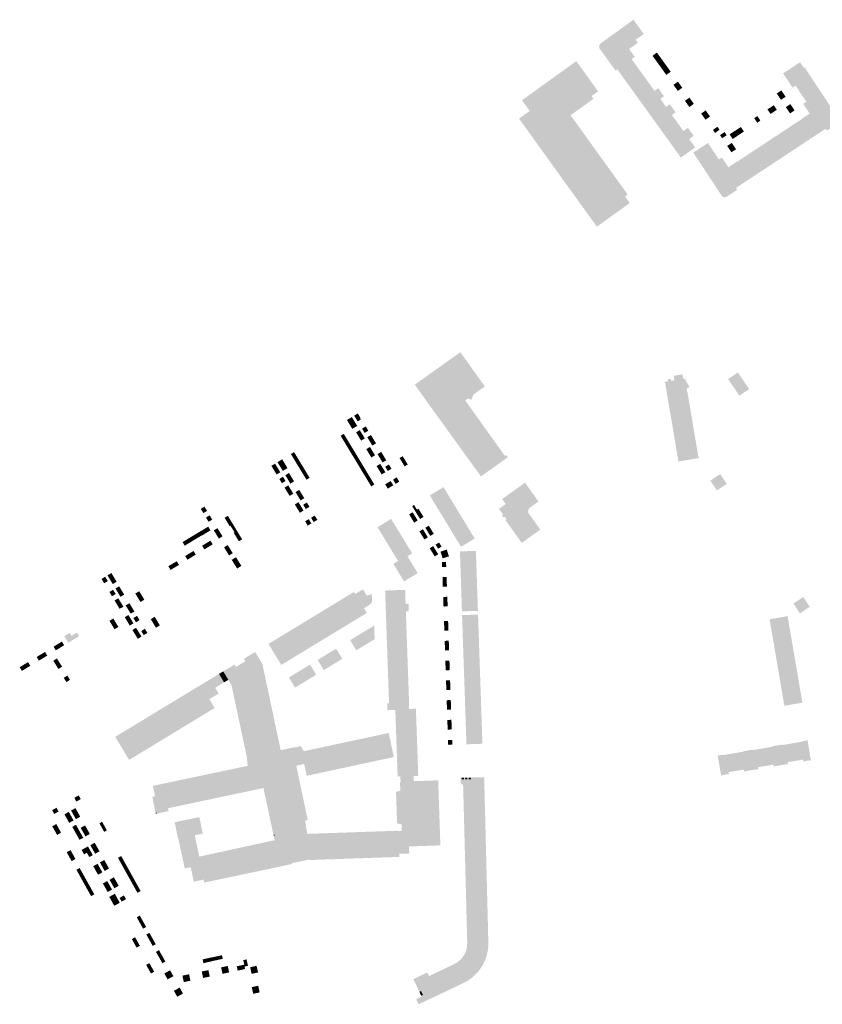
# Model space of a CAD drawing. Header units: inches. Extents: x 83304 to 84730, y 445871 to 447191.
# Tile 4 of 8: x 83304 to 83742, y 446339 to 446877. Entities that reach past the tile are written whole.
import ezdxf

# ---------------------------------------------------------------- set-up
doc = ezdxf.new("R2010")
doc.units = ezdxf.units.IN
doc.header["$MEASUREMENT"] = 0

msp = doc.modelspace()

# ---------------------------------------------------------------- hatches: boundary and pattern name
for points in [[(83640.17, 446865.98), (83641.34, 446864.36), (83636.55, 446860.9), (83639.6, 446856.68), (83637.9, 446855.45), (83637.79, 446855.6), (83629.99, 446849.98), (83630.1, 446849.83), (83629.14, 446849.13), (83620.56, 446861.01), (83620.46, 446861.17), (83620.37, 446861.34), (83620.3, 446861.51), (83620.24, 446861.69), (83620.2, 446861.87), (83620.18, 446862.06), (83620.17, 446862.24), (83620.17, 446862.43), (83620.2, 446862.62), (83620.23, 446862.8), (83620.29, 446862.98), (83620.36, 446863.15), (83620.44, 446863.32), (83620.54, 446863.48), (83620.65, 446863.63), (83620.77, 446863.77), (83620.91, 446863.9), (83621.05, 446864.02), (83634.38, 446873.64), (83639.99, 446865.85), (83640.17, 446865.98), (83640.17, 446865.98)], [(83638.93, 446876.93), (83644.55, 446869.15), (83640.17, 446865.98), (83639.99, 446865.85), (83634.38, 446873.64), (83638.93, 446876.93), (83638.93, 446876.93)], [(83652.97, 446857.28), (83654.89, 446854.61), (83652.48, 446852.87), (83650.55, 446855.54), (83649.32, 446857.25), (83651.74, 446858.99), (83652.97, 446857.28), (83652.97, 446857.28)], [(83604.6, 446824.77), (83619.57, 446803.95), (83635.8, 446781.45), (83634.35, 446780.39), (83636.9, 446776.84), (83627.97, 446770.41), (83624.94, 446768.23), (83618.94, 446763.9), (83601.95, 446787.5), (83601.81, 446787.69), (83601.27, 446788.43), (83600.22, 446789.89), (83599.7, 446790.62), (83576.44, 446822.92), (83579.51, 446825.13), (83582.26, 446827.11), (83580.27, 446829.88), (83578.06, 446832.96), (83592.98, 446843.7), (83594.03, 446842.24), (83608.76, 446852.86), (83619.59, 446837.81), (83619.58, 446837.8), (83619.43, 446837.69), (83616.05, 446835.23), (83617.09, 446833.76), (83604.6, 446824.77), (83604.6, 446824.77)], [(83608.76, 446852.86), (83594.03, 446842.24), (83592.98, 446843.7), (83607.72, 446854.31), (83608.76, 446852.86)], [(83637.9, 446855.45), (83640.95, 446851.22), (83633.15, 446845.6), (83630.1, 446849.83), (83629.99, 446849.98), (83637.79, 446855.6), (83637.9, 446855.45), (83637.9, 446855.45)], [(83644.1, 446846.84), (83636.31, 446841.22), (83633.15, 446845.6), (83640.95, 446851.22), (83644.1, 446846.84), (83644.1, 446846.84)], [(83656.87, 446851.87), (83658.05, 446850.23), (83655.63, 446848.48), (83654.45, 446850.13), (83652.48, 446852.87), (83654.89, 446854.61), (83656.87, 446851.87), (83656.87, 446851.87)], [(83732.38, 446850.91), (83735.48, 446846.22), (83727.46, 446840.93), (83725.79, 446839.83), (83720.66, 446847.64), (83723.17, 446849.28), (83729.91, 446853.71), (83731.92, 446850.65), (83732.38, 446850.91), (83732.38, 446850.91)], [(83647.26, 446842.45), (83639.46, 446836.83), (83636.31, 446841.22), (83644.1, 446846.84), (83647.26, 446842.45), (83647.26, 446842.45)], [(83659.27, 446848.53), (83656.86, 446846.79), (83655.63, 446848.48), (83658.05, 446850.23), (83659.27, 446848.53), (83659.27, 446848.53)], [(83738.45, 446841.71), (83730.44, 446836.43), (83727.46, 446840.93), (83735.48, 446846.22), (83738.45, 446841.71), (83738.45, 446841.71)], [(83650.42, 446838.07), (83642.62, 446832.45), (83639.46, 446836.83), (83647.26, 446842.45), (83650.42, 446838.07), (83650.42, 446838.07)], [(83664.37, 446841.46), (83661.95, 446839.72), (83660.77, 446841.36), (83663.19, 446843.1), (83664.37, 446841.46), (83664.37, 446841.46)], [(83665.59, 446839.77), (83663.17, 446838.03), (83661.95, 446839.72), (83664.37, 446841.46), (83665.59, 446839.77), (83665.59, 446839.77)], [(83741.43, 446837.2), (83733.41, 446831.92), (83733.29, 446832.1), (83730.44, 446836.43), (83738.45, 446841.71), (83741.43, 446837.2), (83741.43, 446837.2)], [(83653.58, 446833.69), (83645.78, 446828.07), (83642.62, 446832.45), (83650.42, 446838.07), (83652.45, 446839.53), (83655.59, 446835.17), (83653.56, 446833.71), (83653.58, 446833.69), (83653.58, 446833.69)], [(83719.37, 446838.08), (83719.69, 446838.3), (83720.84, 446836.57), (83718.33, 446834.91), (83717.19, 446836.63), (83719.37, 446838.08), (83719.37, 446838.08)], [(83720.84, 446836.57), (83721.98, 446834.84), (83719.48, 446833.18), (83718.33, 446834.91), (83720.84, 446836.57), (83720.84, 446836.57)], [(83741.43, 446837.2), (83750.77, 446823.05), (83750.86, 446822.89), (83750.94, 446822.72), (83751.01, 446822.55), (83751.06, 446822.37), (83751.09, 446822.19), (83751.11, 446822.01), (83751.12, 446821.82), (83751.11, 446821.64), (83751.08, 446821.46), (83751.03, 446821.28), (83750.97, 446821.1), (83750.9, 446820.93), (83750.81, 446820.77), (83750.71, 446820.61), (83750.6, 446820.47), (83750.47, 446820.34), (83750.33, 446820.21), (83750.19, 446820.1), (83744.57, 446816.41), (83743.9, 446817.42), (83737.39, 446813.14), (83732.11, 446821.16), (83731.95, 446821.05), (83730.86, 446822.72), (83730.8, 446822.81), (83735.14, 446825.67), (83731.62, 446831), (83733.29, 446832.1), (83733.41, 446831.92), (83741.43, 446837.2), (83741.43, 446837.2)], [(83656.74, 446829.3), (83648.94, 446823.68), (83645.78, 446828.07), (83653.58, 446833.69), (83656.74, 446829.3), (83656.74, 446829.3)], [(83661.93, 446826.38), (83659.9, 446824.92), (83652.1, 446819.3), (83648.94, 446823.68), (83656.74, 446829.3), (83658.77, 446830.76), (83661.93, 446826.38), (83661.93, 446826.38)], [(83670.68, 446832.69), (83668.24, 446830.93), (83667.03, 446832.63), (83669.46, 446834.38), (83670.68, 446832.69), (83670.68, 446832.69)], [(83671.89, 446831), (83669.46, 446829.25), (83668.24, 446830.93), (83670.68, 446832.69), (83671.89, 446831), (83671.89, 446831)], [(83713.88, 446829.13), (83715.54, 446826.62), (83713.76, 446825.45), (83712.1, 446827.96), (83713.88, 446829.13), (83713.88, 446829.13)], [(83715.57, 446830.25), (83717.23, 446827.74), (83715.54, 446826.62), (83713.88, 446829.13), (83715.57, 446830.25), (83715.57, 446830.25)], [(83722.12, 446829.2), (83724.62, 446830.86), (83725.79, 446829.09), (83723.28, 446827.44), (83722.12, 446829.2), (83722.12, 446829.2)], [(83663.05, 446820.54), (83655.26, 446814.92), (83652.1, 446819.3), (83659.9, 446824.92), (83663.05, 446820.54), (83663.05, 446820.54)], [(83679.52, 446825.74), (83677.09, 446823.99), (83675.88, 446825.67), (83678.31, 446827.42), (83679.52, 446825.74), (83679.52, 446825.74)], [(83680.72, 446824.07), (83678.29, 446822.33), (83677.09, 446823.99), (83679.52, 446825.74), (83680.72, 446824.07), (83680.72, 446824.07)], [(83706.58, 446824.32), (83708.24, 446821.81), (83706.52, 446820.68), (83704.86, 446823.19), (83706.58, 446824.32), (83706.58, 446824.32)], [(83725.79, 446829.09), (83726.89, 446827.42), (83724.39, 446825.77), (83723.28, 446827.44), (83725.79, 446829.09), (83725.79, 446829.09)], [(83666.21, 446816.15), (83658.42, 446810.53), (83655.26, 446814.92), (83663.05, 446820.54), (83666.21, 446816.15), (83666.21, 446816.15)], [(83685.93, 446816.84), (83683.51, 446815.09), (83682.32, 446816.74), (83684.74, 446818.49), (83685.93, 446816.84), (83685.93, 446816.84)], [(83726.5, 446819.84), (83732.9, 446810.17), (83728.4, 446807.2), (83722, 446816.87), (83726.5, 446819.84), (83726.5, 446819.84)], [(83730.86, 446822.72), (83731.95, 446821.05), (83732.11, 446821.16), (83737.39, 446813.14), (83737.23, 446813.03), (83732.9, 446810.17), (83726.5, 446819.84), (83730.86, 446822.72), (83730.86, 446822.72)], [(83669.37, 446811.77), (83661.57, 446806.15), (83658.42, 446810.53), (83666.21, 446816.15), (83668.65, 446817.91), (83671.81, 446813.52), (83669.37, 446811.77), (83669.37, 446811.77)], [(83686.19, 446813.94), (83688.7, 446815.6), (83689.85, 446813.86), (83687.34, 446812.2), (83686.19, 446813.94), (83686.19, 446813.94)], [(83697.48, 446814.7), (83693.08, 446811.8), (83691.42, 446814.31), (83695.82, 446817.21), (83697.48, 446814.7), (83697.48, 446814.7)], [(83697.56, 446818.36), (83699.22, 446815.85), (83697.48, 446814.7), (83695.82, 446817.21), (83697.56, 446818.36), (83697.56, 446818.36)], [(83717.49, 446813.89), (83723.89, 446804.23), (83719.38, 446801.25), (83712.99, 446810.91), (83717.49, 446813.89), (83717.49, 446813.89)], [(83722, 446816.87), (83728.4, 446807.2), (83723.89, 446804.23), (83717.49, 446813.89), (83722, 446816.87), (83722, 446816.87)], [(83672.63, 446807.25), (83670.56, 446805.76), (83664.83, 446801.63), (83664.79, 446801.7), (83661.57, 446806.15), (83669.37, 446811.77), (83672.63, 446807.25), (83672.63, 446807.25)], [(83682.71, 446804.91), (83674.69, 446799.64), (83671.58, 446804.35), (83679.6, 446809.63), (83682.71, 446804.91), (83682.71, 446804.91)], [(83692.63, 446809.65), (83693.78, 446807.92), (83691.27, 446806.26), (83690.12, 446807.99), (83692.63, 446809.65), (83692.63, 446809.65)], [(83693.78, 446807.92), (83694.92, 446806.18), (83692.41, 446804.52), (83691.27, 446806.26), (83693.78, 446807.92), (83693.78, 446807.92)], [(83708.48, 446807.94), (83714.87, 446798.28), (83710.36, 446795.3), (83703.96, 446804.95), (83708.48, 446807.94), (83708.48, 446807.94)], [(83712.99, 446810.91), (83719.38, 446801.25), (83714.87, 446798.28), (83708.48, 446807.94), (83712.99, 446810.91), (83712.99, 446810.91)], [(83685.66, 446800.44), (83677.66, 446795.13), (83674.69, 446799.64), (83682.71, 446804.91), (83685.55, 446800.61), (83685.66, 446800.44), (83685.66, 446800.44)], [(83703.96, 446804.95), (83710.36, 446795.3), (83705.86, 446792.33), (83699.47, 446801.98), (83703.96, 446804.95), (83703.96, 446804.95)], [(83695.14, 446799.12), (83696.25, 446797.46), (83696.08, 446797.35), (83701.35, 446789.36), (83694.87, 446785.08), (83695.55, 446784.06), (83689.92, 446780.33), (83689.76, 446780.24), (83689.6, 446780.17), (83689.43, 446780.1), (83689.26, 446780.05), (83689.08, 446780.02), (83688.9, 446780), (83688.72, 446780), (83688.54, 446780.01), (83688.37, 446780.04), (83688.19, 446780.08), (83688.02, 446780.14), (83687.86, 446780.21), (83687.7, 446780.3), (83687.55, 446780.39), (83687.4, 446780.51), (83687.27, 446780.63), (83687.15, 446780.76), (83687.04, 446780.91), (83677.66, 446795.13), (83685.66, 446800.44), (83685.55, 446800.61), (83687.22, 446801.71), (83690.75, 446796.36), (83695.08, 446799.22), (83695.14, 446799.12), (83695.14, 446799.12)], [(83699.47, 446801.98), (83705.86, 446792.33), (83701.49, 446789.45), (83701.35, 446789.36), (83696.08, 446797.35), (83696.25, 446797.46), (83695.14, 446799.12), (83699.47, 446801.98), (83699.47, 446801.98)], [(83547.04, 446669.03), (83568.71, 446638.78), (83569.47, 446639.33), (83570.38, 446638.06), (83555.62, 446627.56), (83554.72, 446628.84), (83556.47, 446630.07), (83534.48, 446660.76), (83534.82, 446660.99), (83534.21, 446661.83), (83534.11, 446661.53), (83531.55, 446662.42), (83532.29, 446664.53), (83530.77, 446666.64), (83528.55, 446665.05), (83519.53, 446677.67), (83519.65, 446677.75), (83544.38, 446695.4), (83557.76, 446676.68), (83551.19, 446671.99), (83551.36, 446671.93), (83550.46, 446669.38), (83548.49, 446670.08), (83547.04, 446669.03), (83547.04, 446669.03)], [(83693.98, 446675.74), (83690.59, 446680.72), (83695.93, 446684.32), (83699.32, 446679.34), (83693.98, 446675.74), (83693.98, 446675.74)], [(83667.96, 446675.39), (83668.25, 446673.68), (83668.39, 446673.71), (83674.39, 446638.04), (83674.6, 446638.09), (83674.7, 446637.58), (83663.3, 446635.66), (83663.21, 446636.19), (83663.4, 446636.23), (83656.23, 446678.62), (83656.01, 446678.59), (83655.93, 446679.13), (83657.82, 446679.46), (83657.64, 446680.53), (83659.31, 446680.82), (83659.5, 446679.76), (83661.29, 446680.07), (83660.87, 446682.49), (83665.74, 446683.28), (83666.13, 446680.85), (83667.37, 446681.04), (83667.45, 446680.65), (83667.46, 446680.55), (83667.1, 446680.48), (83669.43, 446676.49), (83669.51, 446676.36), (83667.96, 446675.39), (83667.96, 446675.39)], [(83700.91, 446677.01), (83702.11, 446675.24), (83697.01, 446671.8), (83696.76, 446671.64), (83693.98, 446675.74), (83699.32, 446679.34), (83700.91, 446677.01), (83700.91, 446677.01)], [(83534.48, 446660.76), (83556.47, 446630.07), (83554.72, 446628.84), (83528.55, 446665.05), (83530.77, 446666.64), (83532.29, 446664.53), (83531.55, 446662.42), (83534.11, 446661.53), (83534.21, 446661.83), (83534.82, 446660.99), (83534.48, 446660.76)], [(83485.15, 446659.97), (83488.08, 446655.14), (83485.41, 446653.52), (83482.48, 446658.36), (83485.15, 446659.97), (83485.15, 446659.97)], [(83488.41, 446661.93), (83489.84, 446659.62), (83489.89, 446658.53), (83488.35, 446657.58), (83486.42, 446660.74), (83488.41, 446661.93), (83488.41, 446661.93)], [(83489.46, 446652.86), (83490.85, 446650.58), (83488.84, 446649.36), (83487.45, 446651.64), (83489.46, 446652.86), (83489.46, 446652.86)], [(83490.73, 446653.63), (83492.74, 446654.85), (83494.15, 446652.52), (83492.15, 446651.3), (83490.73, 446653.63), (83490.73, 446653.63)], [(83480.75, 446650.81), (83483.55, 446646.16), (83481.83, 446645.12), (83479.02, 446649.76), (83480.75, 446650.81)], [(83490.85, 446650.58), (83492.23, 446648.31), (83490.22, 446647.09), (83488.84, 446649.36), (83490.85, 446650.58), (83490.85, 446650.58)], [(83493.56, 446648.97), (83495.57, 446650.18), (83496.93, 446647.95), (83494.92, 446646.73), (83493.56, 446648.97), (83493.56, 446648.97)], [(83496.93, 446647.95), (83498.34, 446645.63), (83496.33, 446644.41), (83494.92, 446646.73), (83496.93, 446647.95), (83496.93, 446647.95)], [(83483.55, 446646.16), (83486.35, 446641.53), (83484.63, 446640.49), (83481.83, 446645.12), (83483.55, 446646.16)], [(83486.35, 446641.53), (83489.14, 446636.9), (83487.42, 446635.86), (83484.63, 446640.49), (83486.35, 446641.53)], [(83495.04, 446643.68), (83496.46, 446641.34), (83494.45, 446640.12), (83493.04, 446642.46), (83495.04, 446643.68), (83495.04, 446643.68)], [(83496.46, 446641.34), (83497.81, 446639.12), (83495.8, 446637.9), (83494.45, 446640.12), (83496.46, 446641.34), (83496.46, 446641.34)], [(83447.1, 446636.92), (83450.01, 446632.13), (83447.48, 446630.53), (83444.57, 446635.32), (83447.1, 446636.92), (83447.1, 446636.92)], [(83453.61, 446640.85), (83456.5, 446636.04), (83454.76, 446634.99), (83451.85, 446639.79), (83453.56, 446640.82), (83453.61, 446640.85)], [(83456.5, 446636.04), (83459.26, 446631.47), (83457.54, 446630.42), (83454.76, 446634.99), (83456.5, 446636.04)], [(83489.14, 446636.9), (83491.93, 446632.28), (83490.21, 446631.24), (83487.42, 446635.86), (83489.14, 446636.9)], [(83499.17, 446639.72), (83501.18, 446640.94), (83502.53, 446638.72), (83500.52, 446637.5), (83499.17, 446639.72), (83499.17, 446639.72)], [(83502.53, 446638.72), (83503.95, 446636.39), (83501.94, 446635.17), (83500.52, 446637.5), (83502.53, 446638.72), (83502.53, 446638.72)], [(83512.9, 446638.63), (83515.68, 446634.06), (83513.97, 446633.02), (83511.19, 446637.59), (83512.9, 446638.63)], [(83443.22, 446634.52), (83446.07, 446629.84), (83444.06, 446628.62), (83441.22, 446633.31), (83443.22, 446634.52), (83443.22, 446634.52)], [(83459.28, 446631.42), (83462.07, 446626.8), (83460.36, 446625.77), (83457.54, 446630.42), (83459.24, 446631.46), (83459.27, 446631.41), (83459.28, 446631.42)], [(83491.93, 446632.28), (83494.72, 446627.66), (83493, 446626.62), (83490.21, 446631.24), (83491.93, 446632.28)], [(83500.67, 446634.41), (83502.07, 446632.12), (83500.05, 446630.9), (83498.66, 446633.19), (83500.67, 446634.41), (83500.67, 446634.41)], [(83502.07, 446632.12), (83503.43, 446629.86), (83501.42, 446628.65), (83500.05, 446630.9), (83502.07, 446632.12), (83502.07, 446632.12)], [(83503.35, 446632.85), (83505.35, 446634.07), (83506.76, 446631.76), (83504.75, 446630.53), (83503.35, 446632.85), (83503.35, 446632.85)], [(83447.55, 446627.4), (83448.97, 446625.06), (83446.96, 446623.84), (83445.54, 446626.17), (83447.55, 446627.4), (83447.55, 446627.4)], [(83448.82, 446628.22), (83450.83, 446629.43), (83452.22, 446627.14), (83450.21, 446625.92), (83448.82, 446628.22), (83448.82, 446628.22)], [(83452.22, 446627.14), (83453.6, 446624.87), (83451.59, 446623.65), (83450.21, 446625.92), (83452.22, 446627.14), (83452.22, 446627.14)], [(83494.72, 446627.66), (83497.44, 446623.15), (83495.73, 446622.12), (83493, 446626.62), (83494.72, 446627.66)], [(83506.34, 446625.05), (83507.77, 446622.72), (83505.77, 446621.51), (83504.78, 446620.91), (83503.35, 446623.23), (83506.34, 446625.05), (83506.34, 446625.05)], [(83507.65, 446625.84), (83509.58, 446627.06), (83511.02, 446624.7), (83509.03, 446623.49), (83507.65, 446625.84), (83507.65, 446625.84)], [(83683.56, 446627.06), (83687.18, 446621.73), (83684.51, 446619.92), (83681.12, 446624.91), (83680.89, 446625.25), (83683.56, 446627.06), (83683.56, 446627.06)], [(83686.42, 446628.61), (83689.86, 446623.54), (83687.18, 446621.73), (83683.56, 446627.06), (83686.24, 446628.87), (83686.42, 446628.61), (83686.42, 446628.61)], [(83450.41, 446622.7), (83451.73, 446620.53), (83449.72, 446619.32), (83448.4, 446621.48), (83450.41, 446622.7), (83450.41, 446622.7)], [(83451.73, 446620.53), (83453.19, 446618.13), (83451.18, 446616.91), (83449.72, 446619.32), (83451.73, 446620.53), (83451.73, 446620.53)], [(83454.4, 446619), (83456.41, 446620.22), (83457.81, 446617.91), (83455.8, 446616.69), (83454.4, 446619), (83454.4, 446619)], [(83535.2, 446621.7), (83538.1, 446616.91), (83530.63, 446612.37), (83527.72, 446617.17), (83535.2, 446621.7), (83535.2, 446621.7)], [(83567.38, 446606.61), (83567.69, 446606.83), (83565.5, 446609.85), (83569.17, 446612.48), (83567.22, 446615.19), (83579.7, 446624.13), (83587.04, 446613.89), (83581.75, 446610.1), (83581.35, 446607.87), (83588.06, 446598.52), (83586.61, 446597.48), (83577.95, 446591.27), (83569.02, 446603.71), (83569.61, 446604.12), (83568.56, 446605.6), (83567.98, 446605.18), (83567.11, 446606.41), (83567.38, 446606.61), (83567.38, 446606.61)], [(83457.81, 446617.91), (83459.18, 446615.66), (83457.17, 446614.45), (83455.8, 446616.69), (83457.81, 446617.91), (83457.81, 446617.91)], [(83538.1, 446616.91), (83540.9, 446612.29), (83533.44, 446607.76), (83530.63, 446612.37), (83538.1, 446616.91), (83538.1, 446616.91)], [(83404.64, 446611.07), (83406.07, 446608.73), (83404.09, 446607.53), (83402.65, 446609.83), (83404.64, 446611.07), (83404.64, 446611.07)], [(83456.01, 446613.49), (83457.34, 446611.31), (83455.33, 446610.09), (83454, 446612.27), (83456.01, 446613.49), (83456.01, 446613.49)], [(83457.34, 446611.31), (83458.78, 446608.93), (83456.77, 446607.71), (83455.33, 446610.09), (83457.34, 446611.31), (83457.34, 446611.31)], [(83458.59, 446612.1), (83460.6, 446613.32), (83462.02, 446610.98), (83460.01, 446609.76), (83458.59, 446612.1), (83458.59, 446612.1)], [(83519.12, 446611.97), (83520.69, 446609.42), (83519.64, 446608.79), (83518.08, 446611.34), (83519.12, 446611.97), (83519.12, 446611.97)], [(83521.54, 446609.94), (83522.91, 446607.7), (83521.01, 446606.55), (83519.64, 446608.79), (83520.69, 446609.42), (83521.54, 446609.94), (83521.54, 446609.94)], [(83540.9, 446612.29), (83543.7, 446607.68), (83536.24, 446603.15), (83533.44, 446607.76), (83540.9, 446612.29), (83540.9, 446612.29)], [(83405.5, 446605.12), (83407.51, 446606.34), (83408.93, 446604.01), (83406.93, 446602.78), (83405.5, 446605.12), (83405.5, 446605.12)], [(83417.43, 446606.04), (83420.25, 446601.41), (83418.91, 446600.59), (83418.89, 446600.62), (83418.47, 446600.36), (83415.68, 446604.98), (83417.43, 446606.04)], [(83461.62, 446604.25), (83463.05, 446601.91), (83461.05, 446600.7), (83459.63, 446603.06), (83461.62, 446604.25), (83461.62, 446604.25)], [(83462.91, 446604.96), (83464.84, 446606.2), (83466.32, 446603.87), (83464.32, 446602.64), (83462.91, 446604.96), (83462.91, 446604.96)], [(83506.61, 446604.37), (83509.53, 446599.58), (83502.07, 446595.03), (83499.15, 446599.83), (83506.61, 446604.37), (83506.61, 446604.37)], [(83518.34, 446608), (83519.71, 446605.76), (83517.8, 446604.59), (83516.45, 446606.84), (83518.34, 446608), (83518.34, 446608)], [(83519.71, 446605.76), (83521.09, 446603.52), (83519.16, 446602.34), (83517.8, 446604.59), (83519.71, 446605.76), (83519.71, 446605.76)], [(83522.91, 446607.7), (83524.29, 446605.47), (83522.38, 446604.31), (83521.01, 446606.55), (83522.91, 446607.7), (83522.91, 446607.7)], [(83543.7, 446607.68), (83546.5, 446603.07), (83539.05, 446598.54), (83536.24, 446603.15), (83543.7, 446607.68), (83543.7, 446607.68)], [(83407.95, 446598.12), (83403.47, 446595.4), (83403.18, 446595.22), (83403.11, 446595.34), (83401.94, 446597.27), (83406.73, 446600.15), (83407.95, 446598.12)], [(83409.76, 446598.1), (83411.76, 446599.33), (83413.15, 446597.07), (83411.15, 446595.85), (83409.76, 446598.1), (83409.76, 446598.1)], [(83420.25, 446601.41), (83423.06, 446596.8), (83421.3, 446595.73), (83420.68, 446596.75), (83421.09, 446597.01), (83418.91, 446600.59), (83420.25, 446601.41)], [(83509.53, 446599.58), (83512.35, 446594.95), (83504.88, 446590.42), (83502.07, 446595.03), (83509.53, 446599.58), (83509.53, 446599.58)], [(83523.96, 446598.73), (83525.33, 446596.48), (83523.42, 446595.33), (83522.06, 446597.57), (83523.96, 446598.73), (83523.96, 446598.73)], [(83525.27, 446599.52), (83527.17, 446600.68), (83528.54, 446598.43), (83526.63, 446597.28), (83525.27, 446599.52), (83525.27, 446599.52)], [(83528.54, 446598.43), (83529.88, 446596.23), (83527.97, 446595.07), (83526.63, 446597.28), (83528.54, 446598.43), (83528.54, 446598.43)], [(83546.5, 446603.07), (83549.3, 446598.46), (83541.85, 446593.93), (83539.05, 446598.54), (83546.5, 446603.07), (83546.5, 446603.07)], [(83549.3, 446598.46), (83552.21, 446593.66), (83544.77, 446589.13), (83541.85, 446593.93), (83549.3, 446598.46), (83549.3, 446598.46)], [(83397.31, 446594.48), (83398.49, 446592.54), (83393.89, 446589.74), (83392.7, 446591.71), (83397.31, 446594.48)], [(83403.11, 446595.34), (83398.49, 446592.54), (83397.31, 446594.48), (83401.94, 446597.27), (83403.11, 446595.34)], [(83413.15, 446597.07), (83414.54, 446594.83), (83412.54, 446593.59), (83411.15, 446595.85), (83413.15, 446597.07), (83413.15, 446597.07)], [(83423.06, 446596.8), (83425.24, 446593.22), (83423.48, 446592.15), (83421.3, 446595.73), (83423.06, 446596.8)], [(83512.35, 446594.95), (83515.14, 446590.36), (83507.68, 446585.82), (83504.88, 446590.42), (83512.35, 446594.95), (83512.35, 446594.95)], [(83525.33, 446596.48), (83526.67, 446594.28), (83524.77, 446593.12), (83523.42, 446595.33), (83525.33, 446596.48), (83525.33, 446596.48)], [(83405.68, 446591.11), (83406.9, 446589.1), (83404.61, 446587.71), (83403.39, 446589.72), (83405.68, 446591.11), (83405.68, 446591.11)], [(83405.68, 446591.11), (83407.96, 446592.49), (83409.18, 446590.48), (83406.9, 446589.1), (83405.68, 446591.11), (83405.68, 446591.11)], [(83415.37, 446588.85), (83417.38, 446590.08), (83418.74, 446587.86), (83416.74, 446586.63), (83415.37, 446588.85), (83415.37, 446588.85)], [(83418.74, 446587.86), (83420.12, 446585.62), (83418.12, 446584.39), (83416.74, 446586.63), (83418.74, 446587.86), (83418.74, 446587.86)], [(83515.14, 446590.36), (83518.07, 446585.54), (83515.51, 446583.98), (83515.4, 446584.16), (83510.49, 446581.2), (83510.38, 446581.38), (83507.68, 446585.82), (83515.14, 446590.36), (83515.14, 446590.36)], [(83529.56, 446589.53), (83530.93, 446587.28), (83529.02, 446586.12), (83527.66, 446588.37), (83529.56, 446589.53), (83529.56, 446589.53)], [(83530.93, 446587.28), (83532.3, 446585.04), (83530.39, 446583.88), (83529.02, 446586.12), (83530.93, 446587.28), (83530.93, 446587.28)], [(83530.86, 446590.32), (83532.77, 446591.47), (83534.13, 446589.24), (83532.22, 446588.08), (83530.86, 446590.32), (83530.86, 446590.32)], [(83533.56, 446586.5), (83536.99, 446587.59), (83537.58, 446585.75), (83534.15, 446584.66), (83533.56, 446586.5), (83533.56, 446586.5)], [(83396.43, 446585.48), (83397.64, 446583.47), (83395.37, 446582.09), (83394.15, 446584.09), (83396.43, 446585.48), (83396.43, 446585.48)], [(83396.43, 446585.48), (83398.71, 446586.87), (83399.93, 446584.87), (83397.64, 446583.47), (83396.43, 446585.48), (83396.43, 446585.48)], [(83421.89, 446583.44), (83424.83, 446578.71), (83422.5, 446577.26), (83419.56, 446582), (83421.89, 446583.44), (83421.89, 446583.44)], [(83515.51, 446583.98), (83518.2, 446579.56), (83510.74, 446575.02), (83507.8, 446579.84), (83508.93, 446580.52), (83510.38, 446581.38), (83510.49, 446581.2), (83515.4, 446584.16), (83515.51, 446583.98), (83515.51, 446583.98)], [(83537.58, 446585.75), (83538.16, 446583.91), (83534.73, 446582.82), (83534.39, 446583.89), (83534.15, 446584.66), (83537.58, 446585.75), (83537.58, 446585.75)], [(83544.35, 446581.03), (83544.17, 446586.62), (83552.89, 446586.91), (83553.07, 446581.31), (83544.35, 446581.03), (83544.35, 446581.03)], [(83387.23, 446579.88), (83388.44, 446577.87), (83386.15, 446576.51), (83384.95, 446578.53), (83387.23, 446579.88), (83387.23, 446579.88)], [(83387.23, 446579.88), (83389.56, 446581.27), (83390.76, 446579.24), (83388.44, 446577.87), (83387.23, 446579.88), (83387.23, 446579.88)], [(83518.2, 446579.56), (83521.12, 446574.77), (83513.65, 446570.22), (83510.74, 446575.02), (83518.2, 446579.56), (83518.2, 446579.56)], [(83534.36, 446580.75), (83536.59, 446580.83), (83536.68, 446578.2), (83534.45, 446578.12), (83534.36, 446580.75), (83534.36, 446580.75)], [(83553.07, 446581.31), (83553.26, 446575.92), (83544.54, 446575.62), (83544.35, 446581.03), (83553.07, 446581.31), (83553.07, 446581.31)], [(83350.47, 446572.79), (83351.89, 446570.44), (83349.89, 446569.21), (83348.47, 446571.57), (83350.47, 446572.79), (83350.47, 446572.79)], [(83353.83, 446574.82), (83356.71, 446570.03), (83354.62, 446568.76), (83351.73, 446573.51), (83353.83, 446574.82), (83353.83, 446574.82)], [(83534.65, 446572.55), (83536.88, 446572.62), (83536.97, 446570), (83534.74, 446569.92), (83534.65, 446572.55), (83534.65, 446572.55)], [(83553.26, 446575.92), (83553.44, 446570.52), (83544.72, 446570.22), (83544.54, 446575.62), (83553.26, 446575.92), (83553.26, 446575.92)], [(83356.07, 446566.36), (83358.08, 446567.58), (83359.42, 446565.36), (83357.41, 446564.14), (83356.07, 446566.36), (83356.07, 446566.36)], [(83493.36, 446553.03), (83446.61, 446524.63), (83440.47, 446534.75), (83439.77, 446535.91), (83439.64, 446536.12), (83486.33, 446564.49), (83487.01, 446563.38), (83491.23, 446565.92), (83493.36, 446562.4), (83496.04, 446563.43), (83496.11, 446559.44), (83496.09, 446559.24), (83496.06, 446559.03), (83496, 446558.84), (83495.93, 446558.65), (83495.84, 446558.46), (83495.74, 446558.29), (83495.62, 446558.12), (83495.48, 446557.97), (83495.33, 446557.83), (83495.17, 446557.7), (83491.78, 446555.64), (83493.36, 446553.03), (83493.36, 446553.03)], [(83536.97, 446570), (83537.06, 446567.37), (83534.83, 446567.29), (83534.74, 446569.92), (83536.97, 446570), (83536.97, 446570)], [(83553.44, 446570.52), (83553.62, 446565.12), (83544.9, 446564.83), (83544.72, 446570.22), (83553.44, 446570.52), (83553.44, 446570.52)], [(83354.78, 446565.68), (83356.2, 446563.35), (83354.19, 446562.13), (83352.77, 446564.46), (83354.78, 446565.68), (83354.78, 446565.68)], [(83357.6, 446561.03), (83358.97, 446558.77), (83356.96, 446557.55), (83355.59, 446559.81), (83357.6, 446561.03), (83357.6, 446561.03)], [(83359.42, 446565.36), (83360.85, 446563.01), (83358.84, 446561.79), (83357.41, 446564.14), (83359.42, 446565.36), (83359.42, 446565.36)], [(83369.05, 446564.88), (83371.84, 446560.26), (83369.71, 446558.97), (83366.93, 446563.59), (83369.05, 446564.88)], [(83454.82, 446469.62), (83461.07, 446439.97), (83459.6, 446439.67), (83460.8, 446432.38), (83510.33, 446434.12), (83510.34, 446433.9), (83512.38, 446433.97), (83512.25, 446437.6), (83509.86, 446438.14), (83509.27, 446455.23), (83511.61, 446455.96), (83511.44, 446460.78), (83511.75, 446460.8), (83511.65, 446463.75), (83510.16, 446463.7), (83509.79, 446474.38), (83508.89, 446500.06), (83504.59, 446499.91), (83504.46, 446503.65), (83505.46, 446503.68), (83503.72, 446553.7), (83503.58, 446557.47), (83503.31, 446565.24), (83514.24, 446565.62), (83514.5, 446558.02), (83516.08, 446558.08), (83516.23, 446553.98), (83514.65, 446553.92), (83516.39, 446503.83), (83516.28, 446503.83), (83516.4, 446500.61), (83520.12, 446500.74), (83520.13, 446500.54), (83520.69, 446484.49), (83520.83, 446480.52), (83521.24, 446468.9), (83521.4, 446464.09), (83518.8, 446464), (83518.85, 446463.64), (83518.9, 446462.69), (83518.98, 446461.15), (83532.3, 446461.62), (83533.48, 446426.38), (83533.54, 446426.39), (83533.55, 446426.13), (83516.35, 446425.51), (83516.48, 446421.68), (83516.39, 446421.68), (83516.18, 446421.67), (83512.93, 446421.57), (83510.99, 446421.51), (83511.05, 446419.82), (83462.21, 446418.11), (83462.18, 446418.43), (83460.62, 446418.1), (83459.28, 446424.43), (83458.75, 446424.32), (83458.63, 446424.91), (83452.84, 446423.68), (83452.97, 446423.09), (83452.57, 446423.01), (83453.91, 446416.68), (83452.26, 446416.33), (83452.35, 446415.9), (83404.54, 446405.8), (83404.2, 446407.45), (83402.32, 446407.04), (83398.82, 446406.29), (83398.52, 446407.68), (83398.46, 446408.01), (83397.13, 446414.19), (83393.89, 446413.5), (83393.79, 446413.96), (83390.44, 446429.78), (83390.27, 446429.74), (83388.39, 446438.75), (83401.89, 446441.57), (83403.77, 446432.55), (83399.39, 446431.64), (83401.82, 446419.98), (83414.92, 446422.83), (83422.64, 446424.51), (83442.32, 446428.8), (83442.57, 446428.86), (83442.83, 446428.91), (83448.02, 446430.04), (83447.57, 446432.38), (83444.58, 446431.75), (83443.55, 446436.41), (83442.92, 446436.28), (83442.26, 446439.46), (83442.31, 446439.46), (83438.42, 446457.74), (83379.31, 446445.23), (83376.48, 446458.6), (83428.36, 446469.56), (83428.1, 446471.21), (83449.72, 446475.67), (83453.01, 446476.34), (83453, 446479.54), (83453.12, 446479.54), (83453.25, 446479.54), (83453.37, 446479.55), (83453.49, 446479.55), (83453.61, 446479.56), (83453.74, 446479.57), (83454.31, 446479.62), (83454.89, 446479.71), (83455.46, 446479.84), (83456.02, 446479.99), (83456.57, 446480.18), (83457.11, 446480.4), (83458.29, 446478.58), (83458.96, 446477.55), (83505.26, 446487.47), (83508.08, 446474.32), (83460.49, 446464.12), (83459.15, 446470.36), (83459.11, 446470.54), (83454.82, 446469.62), (83454.82, 446469.62)], [(83535.03, 446561.77), (83537.28, 446561.85), (83537.37, 446559.21), (83535.12, 446559.13), (83535.03, 446561.77), (83535.03, 446561.77)], [(83553.62, 446565.12), (83553.8, 446559.73), (83545.08, 446559.43), (83544.9, 446564.83), (83553.62, 446565.12), (83553.62, 446565.12)], [(83728.96, 446559.91), (83731.64, 446561.72), (83735.2, 446556.38), (83732.52, 446554.57), (83728.96, 446559.91), (83728.96, 446559.91)], [(83358.97, 446558.77), (83360.41, 446556.41), (83358.34, 446555.29), (83356.96, 446557.55), (83358.97, 446558.77), (83358.97, 446558.77)], [(83361.66, 446557.13), (83363.68, 446558.34), (83365.02, 446556.13), (83363.01, 446554.91), (83361.66, 446557.13), (83361.66, 446557.13)], [(83365.02, 446556.13), (83366.45, 446553.78), (83364.37, 446552.67), (83363.01, 446554.91), (83365.02, 446556.13), (83365.02, 446556.13)], [(83537.37, 446559.21), (83537.46, 446556.59), (83535.21, 446556.52), (83535.12, 446559.13), (83537.37, 446559.21), (83537.37, 446559.21)], [(83553.8, 446559.73), (83553.99, 446554.16), (83545.26, 446553.87), (83545.08, 446559.43), (83553.8, 446559.73), (83553.8, 446559.73)], [(83728.96, 446559.91), (83732.52, 446554.57), (83729.84, 446552.76), (83726.28, 446558.1), (83728.96, 446559.91), (83728.96, 446559.91)], [(83354.89, 446549.99), (83357.67, 446545.4), (83355.56, 446544.12), (83352.78, 446548.71), (83354.89, 446549.99)], [(83363.15, 446551.89), (83364.57, 446549.54), (83362.56, 446548.33), (83361.14, 446550.67), (83363.15, 446551.89), (83363.15, 446551.89)], [(83365.84, 446550.24), (83367.85, 446551.46), (83369.27, 446549.12), (83367.26, 446547.91), (83365.84, 446550.24), (83365.84, 446550.24)], [(83377.49, 446550.93), (83380.33, 446546.23), (83378.18, 446544.93), (83375.35, 446549.63), (83377.49, 446550.93)], [(83554.05, 446552.13), (83554.24, 446546.54), (83545.51, 446546.24), (83545.32, 446551.84), (83554.05, 446552.13), (83554.05, 446552.13)], [(83724.27, 446544.31), (83724.66, 446542.04), (83725.78, 446535.49), (83715.94, 446533.82), (83713.25, 446549.57), (83723.09, 446551.25), (83724.27, 446544.31), (83724.27, 446544.31)], [(83364.57, 446549.54), (83365.91, 446547.33), (83363.9, 446546.11), (83362.56, 446548.33), (83364.57, 446549.54), (83364.57, 446549.54)], [(83367.3, 446544.93), (83370.27, 446540.15), (83368.28, 446538.92), (83365.31, 446543.7), (83367.3, 446544.93), (83367.3, 446544.93)], [(83370.14, 446543.15), (83372.15, 446544.37), (83373.51, 446542.1), (83371.5, 446540.91), (83370.14, 446543.15), (83370.14, 446543.15)], [(83497.33, 446546.12), (83497.59, 446538.71), (83495.69, 446537.55), (83492.33, 446543.08), (83497.33, 446546.12), (83497.33, 446546.12)], [(83535.48, 446548.55), (83537.71, 446548.62), (83537.8, 446546), (83535.57, 446545.92), (83535.48, 446548.55), (83535.48, 446548.55)], [(83537.8, 446546), (83537.89, 446543.37), (83535.66, 446543.29), (83535.57, 446545.92), (83537.8, 446546), (83537.8, 446546)], [(83554.24, 446546.54), (83554.43, 446541.15), (83545.7, 446540.85), (83545.51, 446546.24), (83554.24, 446546.54), (83554.24, 446546.54)], [(83335.07, 446542.31), (83336.25, 446540.38), (83330.31, 446536.76), (83328.14, 446540.31), (83331.12, 446542.13), (83332.11, 446540.5), (83334.99, 446542.26), (83335.07, 446542.31), (83335.07, 446542.31)], [(83487.21, 446539.96), (83490.56, 446534.43), (83487.57, 446532.61), (83484.22, 446538.14), (83486.96, 446539.81), (83487.21, 446539.96), (83487.21, 446539.96)], [(83492.33, 446543.08), (83495.69, 446537.55), (83490.56, 446534.43), (83487.21, 446539.96), (83492.33, 446543.08), (83492.33, 446543.08)], [(83554.43, 446541.15), (83554.61, 446535.75), (83545.88, 446535.46), (83545.7, 446540.85), (83554.43, 446541.15), (83554.43, 446541.15)], [(83324.56, 446535.99), (83325.78, 446533.98), (83323.5, 446532.59), (83322.27, 446534.59), (83324.56, 446535.99), (83324.56, 446535.99)], [(83324.56, 446535.99), (83326.82, 446537.38), (83328.05, 446535.38), (83325.78, 446533.98), (83324.56, 446535.99), (83324.56, 446535.99)], [(83476.57, 446533.49), (83479.93, 446527.95), (83474.88, 446524.88), (83471.52, 446530.42), (83476.57, 446533.49), (83476.57, 446533.49)], [(83535.85, 446537.77), (83538.07, 446537.84), (83538.16, 446535.21), (83535.93, 446535.14), (83535.85, 446537.77), (83535.85, 446537.77)], [(83538.16, 446535.21), (83538.25, 446532.58), (83536.02, 446532.51), (83535.93, 446535.14), (83538.16, 446535.21), (83538.16, 446535.21)], [(83554.61, 446535.75), (83554.79, 446530.35), (83546.06, 446530.05), (83545.88, 446535.46), (83554.61, 446535.75), (83554.61, 446535.75)], [(83726.94, 446528.76), (83727.32, 446526.49), (83728.48, 446519.76), (83718.63, 446518.08), (83715.94, 446533.82), (83725.78, 446535.49), (83726.94, 446528.76), (83726.94, 446528.76)], [(83315.33, 446530.36), (83316.55, 446528.35), (83314.26, 446526.98), (83313.05, 446528.99), (83315.33, 446530.36), (83315.33, 446530.36)], [(83315.33, 446530.36), (83317.62, 446531.73), (83318.83, 446529.72), (83316.55, 446528.35), (83315.33, 446530.36), (83315.33, 446530.36)], [(83322.11, 446526.96), (83324.11, 446528.19), (83325.54, 446525.89), (83323.53, 446524.66), (83322.11, 446526.96), (83322.11, 446526.96)], [(83439.84, 446508.51), (83444.15, 446488.19), (83446.3, 446478.11), (83427.82, 446474.18), (83426.92, 446478.41), (83421.39, 446504.46), (83419.43, 446513.65), (83417.7, 446516.51), (83414.91, 446521.12), (83421.05, 446524.83), (83421.85, 446523.51), (83427.05, 446526.66), (83426.24, 446528), (83432.34, 446531.69), (83436.78, 446524.33), (83436.51, 446524.18), (83439.84, 446508.51), (83439.84, 446508.51)], [(83471.52, 446530.42), (83474.88, 446524.88), (83469.84, 446521.81), (83466.48, 446527.35), (83471.52, 446530.42), (83471.52, 446530.42)], [(83554.79, 446530.35), (83554.98, 446524.95), (83546.25, 446524.65), (83546.06, 446530.05), (83554.79, 446530.35), (83554.79, 446530.35)], [(83306.06, 446524.78), (83307.28, 446522.77), (83305, 446521.38), (83303.78, 446523.39), (83306.06, 446524.78), (83306.06, 446524.78)], [(83306.06, 446524.78), (83308.34, 446526.16), (83309.56, 446524.16), (83307.28, 446522.77), (83306.06, 446524.78), (83306.06, 446524.78)], [(83325.54, 446525.89), (83326.91, 446523.66), (83324.92, 446522.42), (83323.53, 446524.66), (83325.54, 446525.89), (83325.54, 446525.89)], [(83461.47, 446524.31), (83462.32, 446524.83), (83465.69, 446519.28), (83459.83, 446515.72), (83456.46, 446521.26), (83461.47, 446524.31), (83461.47, 446524.31)], [(83536.21, 446526.95), (83538.44, 446527.03), (83538.52, 446524.4), (83536.29, 446524.33), (83536.21, 446526.95), (83536.21, 446526.95)], [(83538.52, 446524.4), (83538.61, 446521.79), (83536.38, 446521.72), (83536.29, 446524.33), (83538.52, 446524.4), (83538.52, 446524.4)], [(83554.98, 446524.95), (83555.16, 446519.55), (83546.43, 446519.26), (83546.25, 446524.65), (83554.98, 446524.95), (83554.98, 446524.95)], [(83327.85, 446517.61), (83329.86, 446518.82), (83331.26, 446516.49), (83329.26, 446515.27), (83327.85, 446517.61), (83327.85, 446517.61)], [(83412.44, 446509.07), (83407.32, 446505.97), (83410.25, 446501.15), (83363.55, 446472.78), (83355.93, 446485.35), (83409.29, 446517.72), (83412.62, 446519.73), (83415.41, 446515.12), (83410.55, 446512.17), (83412.44, 446509.07), (83412.44, 446509.07)], [(83414.91, 446521.12), (83417.7, 446516.51), (83415.41, 446515.12), (83412.62, 446519.73), (83414.91, 446521.12)], [(83456.46, 446521.26), (83459.83, 446515.72), (83454.13, 446512.25), (83450.76, 446517.79), (83456.46, 446521.26), (83456.46, 446521.26)], [(83555.16, 446519.55), (83555.34, 446514.16), (83546.62, 446513.87), (83546.43, 446519.26), (83555.16, 446519.55), (83555.16, 446519.55)], [(83729.99, 446510.93), (83731.17, 446504.02), (83721.36, 446502.35), (83721.33, 446502.34), (83721.32, 446502.39), (83718.63, 446518.08), (83728.48, 446519.76), (83729.6, 446513.2), (83729.99, 446510.93), (83729.99, 446510.93)], [(83536.57, 446516.16), (83538.8, 446516.23), (83538.88, 446513.6), (83536.66, 446513.52), (83536.57, 446516.16), (83536.57, 446516.16)], [(83538.88, 446513.6), (83538.97, 446510.97), (83536.74, 446510.9), (83536.66, 446513.52), (83538.88, 446513.6), (83538.88, 446513.6)], [(83555.34, 446514.16), (83555.53, 446508.76), (83546.8, 446508.46), (83546.62, 446513.87), (83555.34, 446514.16), (83555.34, 446514.16)], [(83555.53, 446508.76), (83555.71, 446503.37), (83546.99, 446503.07), (83546.8, 446508.46), (83555.53, 446508.76), (83555.53, 446508.76)], [(83536.93, 446505.37), (83539.16, 446505.45), (83539.25, 446502.81), (83537.02, 446502.73), (83536.93, 446505.37), (83536.93, 446505.37)], [(83539.25, 446502.81), (83539.34, 446500.15), (83537.1, 446500.12), (83537.02, 446502.73), (83539.25, 446502.81), (83539.25, 446502.81)], [(83555.71, 446503.37), (83555.9, 446497.96), (83547.17, 446497.67), (83546.99, 446503.07), (83555.71, 446503.37), (83555.71, 446503.37)], [(83555.9, 446497.96), (83556.08, 446492.56), (83547.35, 446492.27), (83547.17, 446497.67), (83555.9, 446497.96), (83555.9, 446497.96)], [(83537.29, 446494.61), (83539.52, 446494.68), (83539.61, 446492.03), (83537.38, 446491.96), (83537.29, 446494.61), (83537.29, 446494.61)], [(83539.61, 446492.03), (83539.7, 446489.41), (83537.47, 446489.33), (83537.38, 446491.96), (83539.61, 446492.03), (83539.61, 446492.03)], [(83556.08, 446492.56), (83556.26, 446487.16), (83547.54, 446486.86), (83547.35, 446492.27), (83556.08, 446492.56), (83556.08, 446492.56)], [(83556.26, 446487.16), (83556.45, 446481.6), (83547.73, 446481.3), (83547.54, 446486.86), (83556.26, 446487.16), (83556.26, 446487.16)], [(83537.69, 446483.59), (83539.92, 446483.64), (83539.98, 446481.05), (83537.75, 446480.99), (83537.69, 446483.59), (83537.69, 446483.59)], [(83717.55, 446480.68), (83719.38, 446469.88), (83715.82, 446469.28), (83715.86, 446469.03), (83715.54, 446468.98), (83715.34, 446470.21), (83706.93, 446468.78), (83707.13, 446467.55), (83706.82, 446467.5), (83706.78, 446467.74), (83703.22, 446467.14), (83701.38, 446477.93), (83703.93, 446478.37), (83703.97, 446478.12), (83705.2, 446478.33), (83713.74, 446479.78), (83715, 446479.99), (83714.96, 446480.24), (83717.55, 446480.68), (83717.55, 446480.68)], [(83731.14, 446482.99), (83733.97, 446483.47), (83735.84, 446472.42), (83735.43, 446472.35), (83735.39, 446472.6), (83731.99, 446472.02), (83732.03, 446471.78), (83731.71, 446471.72), (83731.5, 446472.96), (83723.08, 446471.53), (83723.29, 446470.29), (83722.99, 446470.24), (83722.95, 446470.49), (83719.38, 446469.88), (83717.55, 446480.68), (83720.1, 446481.11), (83720.14, 446480.86), (83721.37, 446481.07), (83729.91, 446482.52), (83731.18, 446482.74), (83731.14, 446482.99), (83731.14, 446482.99)], [(83449.72, 446475.67), (83428.1, 446471.21), (83427.82, 446474.18), (83446.3, 446478.11), (83453, 446479.54), (83453.01, 446476.34), (83449.72, 446475.67)], [(83701.38, 446477.93), (83703.22, 446467.14), (83699.66, 446466.54), (83699.7, 446466.29), (83699.38, 446466.24), (83699.18, 446467.47), (83690.76, 446466.04), (83690.97, 446464.81), (83690.65, 446464.75), (83690.61, 446465), (83687.19, 446464.42), (83687.23, 446464.17), (83686.8, 446464.1), (83684.93, 446475.14), (83685.23, 446475.19), (83687.73, 446475.62), (83687.77, 446475.62), (83687.81, 446475.38), (83689.04, 446475.59), (83697.58, 446477.04), (83698.85, 446477.25), (83698.81, 446477.5), (83701.38, 446477.93), (83701.38, 446477.93)], [(83557.4, 446463.36), (83558.38, 446424.5), (83558.56, 446417.51), (83559.52, 446379.7), (83559.54, 446378.7), (83559.67, 446373.71), (83559.69, 446373.13), (83559.69, 446373.06), (83559.69, 446372.99), (83559.69, 446372.92), (83559.69, 446372.85), (83559.69, 446372.78), (83559.7, 446372.71), (83559.6, 446370.48), (83559.31, 446368.27), (83558.81, 446366.09), (83558.11, 446363.97), (83557.21, 446361.93), (83556.13, 446359.97), (83554.83, 446358.07), (83553.35, 446356.31), (83551.71, 446354.69), (83549.92, 446353.24), (83548, 446351.97), (83545.96, 446350.9), (83527.98, 446342.34), (83527.96, 446342.36), (83521.61, 446339.34), (83520.3, 446342.08), (83523.25, 446343.51), (83523.01, 446344.04), (83523.93, 446344.48), (83522.93, 446346.58), (83522.01, 446346.15), (83519.24, 446352), (83518.74, 446353.07), (83526.34, 446356.71), (83526.63, 446356.1), (83526.66, 446356.03), (83527.28, 446354.74), (83541.18, 446361.36), (83543.22, 446362.61), (83544.98, 446364.22), (83546.41, 446366.13), (83547.43, 446368.29), (83548.02, 446370.6), (83548.16, 446372.93), (83545.9, 446459.53), (83544.68, 446459.5), (83544.62, 446461.92), (83544.61, 446462.46), (83544.49, 446462.46), (83544.48, 446463.06), (83544.6, 446463.06), (83544.6, 446463.03), (83545.11, 446463.05), (83545.13, 446462.09), (83546.37, 446462.12), (83546.34, 446463.08), (83547.01, 446463.09), (83547.03, 446462.13), (83548.29, 446462.17), (83548.26, 446463.13), (83548.91, 446463.14), (83548.94, 446462.18), (83550.24, 446462.22), (83550.21, 446463.17), (83554.9, 446463.29), (83555.9, 446463.32), (83556.42, 446463.33), (83557.4, 446463.36), (83557.4, 446463.36)], [(83546.34, 446463.08), (83546.37, 446462.12), (83545.13, 446462.09), (83545.11, 446463.05), (83546.34, 446463.08)], [(83548.26, 446463.13), (83548.29, 446462.17), (83547.03, 446462.13), (83547.01, 446463.09), (83548.26, 446463.13)], [(83550.21, 446463.17), (83550.24, 446462.22), (83548.94, 446462.18), (83548.91, 446463.14), (83550.21, 446463.17)], [(83334.74, 446450.03), (83333.61, 446452.07), (83335.99, 446453.4), (83337.13, 446451.37), (83334.74, 446450.03), (83334.74, 446450.03)], [(83385.06, 446444.82), (83378.66, 446443.46), (83378.55, 446443.98), (83377.98, 446443.85), (83376.18, 446452.66), (83377.69, 446452.89), (83379.31, 446445.23), (83384.78, 446446.39), (83385.06, 446444.82)], [(83438.42, 446457.74), (83442.31, 446439.46), (83442.26, 446439.46), (83442.92, 446436.28), (83443.55, 446436.41), (83444.58, 446431.75), (83447.57, 446432.38), (83448.02, 446430.04), (83442.97, 446428.94), (83442.45, 446431.33), (83442.99, 446431.45), (83442.87, 446431.99), (83442.34, 446431.87), (83437.22, 446455.92), (83436.9, 446457.42), (83438.42, 446457.74)], [(83322.63, 446443.28), (83321.5, 446445.31), (83323.87, 446446.64), (83325.01, 446444.6), (83322.63, 446443.28), (83322.63, 446443.28)], [(83330.6, 446444.39), (83331.89, 446442.07), (83329.52, 446440.74), (83328.23, 446443.07), (83330.6, 446444.39), (83330.6, 446444.39)], [(83331.89, 446442.07), (83333.2, 446439.72), (83330.82, 446438.4), (83329.52, 446440.74), (83331.89, 446442.07), (83331.89, 446442.07)], [(83331.85, 446445.14), (83334.23, 446446.46), (83335.53, 446444.1), (83333.16, 446442.78), (83331.85, 446445.14), (83331.85, 446445.14)], [(83335.53, 446444.1), (83336.84, 446441.74), (83334.46, 446440.42), (83333.16, 446442.78), (83335.53, 446444.1), (83335.53, 446444.1)], [(83378.55, 446443.98), (83378.66, 446443.46), (83378.09, 446443.33), (83377.98, 446443.85), (83378.55, 446443.98), (83378.55, 446443.98)], [(83323.76, 446437.77), (83326.38, 446433.04), (83324.2, 446431.82), (83321.68, 446436.36), (83321.57, 446436.55), (83323.76, 446437.77)], [(83334.51, 446437.35), (83337.14, 446432.63), (83335.12, 446431.51), (83332.51, 446436.23), (83334.51, 446437.35), (83334.51, 446437.35)], [(83337.09, 446435.7), (83339.47, 446437.02), (83340.78, 446434.66), (83338.4, 446433.34), (83337.09, 446435.7), (83337.09, 446435.7)], [(83348.8, 446438.98), (83351.35, 446434.39), (83351.4, 446434.31), (83349.92, 446433.49), (83348.55, 446435.94), (83347.32, 446438.16), (83348.8, 446438.98)], [(83337.14, 446432.63), (83338.46, 446430.24), (83336.45, 446429.13), (83335.12, 446431.51), (83337.14, 446432.63), (83337.14, 446432.63)], [(83340.78, 446434.66), (83342.07, 446432.34), (83339.69, 446431.02), (83338.4, 446433.34), (83340.78, 446434.66), (83340.78, 446434.66)], [(83442.87, 446431.99), (83442.99, 446431.45), (83442.45, 446431.33), (83442.34, 446431.87), (83442.87, 446431.99), (83442.87, 446431.99)], [(83342.36, 446426.21), (83344.74, 446427.53), (83346.03, 446425.21), (83343.65, 446423.89), (83342.36, 446426.21), (83342.36, 446426.21)], [(83331.56, 446423.53), (83334.22, 446418.7), (83332.15, 446417.51), (83329.45, 446422.36), (83331.56, 446423.53)], [(83341.07, 446425.55), (83342.38, 446423.18), (83340.46, 446422.11), (83338.89, 446421.24), (83337.57, 446423.61), (83341.07, 446425.55), (83341.07, 446425.55)], [(83342.38, 446423.18), (83343.71, 446420.79), (83341.79, 446419.72), (83340.46, 446422.11), (83342.38, 446423.18), (83342.38, 446423.18)], [(83346.03, 446425.21), (83347.34, 446422.85), (83344.96, 446421.53), (83343.65, 446423.89), (83346.03, 446425.21), (83346.03, 446425.21)], [(83459.28, 446424.43), (83460.62, 446418.1), (83453.91, 446416.68), (83452.57, 446423.01), (83452.97, 446423.09), (83452.84, 446423.68), (83458.63, 446424.91), (83458.75, 446424.32), (83459.28, 446424.43)], [(83346.33, 446416.07), (83347.62, 446413.74), (83345.25, 446412.41), (83343.95, 446414.75), (83346.33, 446416.07), (83346.33, 446416.07)], [(83347.59, 446416.8), (83349.96, 446418.12), (83351.27, 446415.78), (83348.9, 446414.45), (83347.59, 446416.8), (83347.59, 446416.8)], [(83351.27, 446415.78), (83352.56, 446413.45), (83350.18, 446412.13), (83348.9, 446414.45), (83351.27, 446415.78), (83351.27, 446415.78)], [(83361.86, 446415.5), (83360.1, 446414.52), (83357.44, 446419.29), (83359.2, 446420.27), (83359.24, 446420.22), (83361.86, 446415.5)], [(83361.86, 446415.5), (83364.48, 446410.78), (83364.48, 446410.78), (83362.73, 446409.8), (83360.1, 446414.52), (83361.86, 446415.5)], [(83336.52, 446413.72), (83339.15, 446409.01), (83337.4, 446408.03), (83334.78, 446412.76), (83336.52, 446413.72)], [(83347.62, 446413.74), (83348.93, 446411.4), (83346.55, 446410.07), (83345.25, 446412.41), (83347.62, 446413.74), (83347.62, 446413.74)], [(83364.48, 446410.78), (83367.11, 446406.05), (83365.36, 446405.08), (83362.73, 446409.8), (83364.48, 446410.78)], [(83339.15, 446409.01), (83341.79, 446404.3), (83340.02, 446403.31), (83337.4, 446408.03), (83339.15, 446409.01)], [(83351.57, 446406.64), (83352.89, 446404.31), (83350.51, 446402.98), (83349.2, 446405.3), (83351.57, 446406.64), (83351.57, 446406.64)], [(83352.84, 446407.35), (83355.2, 446408.7), (83356.54, 446406.35), (83354.16, 446405.02), (83352.84, 446407.35), (83352.84, 446407.35)], [(83356.54, 446406.35), (83357.85, 446404.04), (83355.49, 446402.69), (83354.16, 446405.02), (83356.54, 446406.35), (83356.54, 446406.35)], [(83367.11, 446406.05), (83369.82, 446401.18), (83368.08, 446400.2), (83367.98, 446400.39), (83365.36, 446405.08), (83367.11, 446406.05)], [(83341.79, 446404.3), (83344.53, 446399.39), (83342.75, 446398.39), (83342.65, 446398.59), (83340.02, 446403.31), (83341.79, 446404.3)], [(83352.89, 446404.31), (83354.2, 446401.98), (83351.83, 446400.64), (83350.51, 446402.98), (83352.89, 446404.31), (83352.89, 446404.31)], [(83355.53, 446399.57), (83355.72, 446399.67), (83358.44, 446394.78), (83355.4, 446393.11), (83355.3, 446393.3), (83352.7, 446397.99), (83355.48, 446399.54), (83355.53, 446399.57), (83355.53, 446399.57)], [(83358.32, 446397.43), (83360.68, 446398.78), (83361.75, 446396.91), (83361.85, 446396.73), (83359.47, 446395.41), (83358.32, 446397.43), (83358.32, 446397.43)], [(83369.38, 446387.77), (83371.11, 446384.64), (83369.43, 446383.71), (83367.7, 446386.84), (83369.19, 446387.66), (83369.38, 446387.77), (83369.38, 446387.77)], [(83371.11, 446384.64), (83372.82, 446381.55), (83371.14, 446380.61), (83369.43, 446383.71), (83371.11, 446384.64), (83371.11, 446384.64)], [(83374.6, 446378.36), (83376.37, 446375.17), (83374.7, 446374.25), (83372.93, 446377.4), (83374.6, 446378.36), (83374.6, 446378.36)], [(83366.79, 446375.97), (83369.4, 446371.26), (83367.62, 446370.28), (83365.03, 446374.96), (83366.79, 446375.97)], [(83376.37, 446375.17), (83378.06, 446372.14), (83376.4, 446371.2), (83374.7, 446374.25), (83376.37, 446375.17), (83376.37, 446375.17)], [(83379.85, 446368.89), (83381.62, 446365.72), (83379.97, 446364.82), (83378.18, 446367.96), (83379.85, 446368.89), (83379.85, 446368.89)], [(83374.59, 446361.85), (83377.22, 446357.11), (83375.45, 446356.15), (83372.83, 446360.88), (83374.59, 446361.85)], [(83381.62, 446365.72), (83383.32, 446362.68), (83381.71, 446361.77), (83379.97, 446364.82), (83381.62, 446365.72), (83381.62, 446365.72)], [(83408.95, 446365), (83409.38, 446363.03), (83404.11, 446361.78), (83403.66, 446363.88), (83403.68, 446363.88), (83408.95, 446365)], [(83414.66, 446364.16), (83409.38, 446363.03), (83408.95, 446365), (83414.24, 446366.12), (83414.66, 446364.16)], [(83427.67, 446363.85), (83428.42, 446360.34), (83426.6, 446359.95), (83426.39, 446360.96), (83425.86, 446363.47), (83427.67, 446363.85), (83427.67, 446363.85)], [(83386.81, 446356.28), (83383.65, 446354.54), (83382.76, 446356.18), (83385.9, 446357.92), (83386.81, 446356.28), (83386.81, 446356.28)], [(83387.7, 446354.68), (83384.52, 446352.93), (83383.65, 446354.54), (83386.81, 446356.28), (83387.7, 446354.68), (83387.7, 446354.68)], [(83405, 446357.62), (83405.74, 446354.09), (83403.95, 446353.7), (83403.19, 446357.23), (83405, 446357.62), (83405, 446357.62)], [(83405, 446357.62), (83406.81, 446358.01), (83407.57, 446354.48), (83405.74, 446354.09), (83405, 446357.62), (83405, 446357.62)], [(83415.58, 446359.88), (83416.33, 446356.35), (83414.52, 446355.97), (83413.76, 446359.5), (83415.58, 446359.88), (83415.58, 446359.88)], [(83415.58, 446359.88), (83417.39, 446360.27), (83418.15, 446356.74), (83416.33, 446356.35), (83415.58, 446359.88), (83415.58, 446359.88)], [(83426.6, 446359.95), (83426.88, 446358.61), (83422.78, 446357.73), (83422.28, 446360.08), (83426.39, 446360.96), (83426.6, 446359.95), (83426.6, 446359.95)], [(83430.01, 446357.76), (83429.62, 446359.58), (83433.15, 446360.33), (83433.54, 446358.49), (83430.01, 446357.76), (83430.01, 446357.76)], [(83433.54, 446358.49), (83433.93, 446356.71), (83430.4, 446355.96), (83430.01, 446357.76), (83433.54, 446358.49), (83433.54, 446358.49)], [(83394.45, 446355.36), (83395.2, 446351.83), (83393.39, 446351.44), (83392.63, 446354.97), (83394.45, 446355.36), (83394.45, 446355.36)], [(83394.45, 446355.36), (83396.25, 446355.75), (83397, 446352.22), (83395.2, 446351.83), (83394.45, 446355.36), (83394.45, 446355.36)], [(83392.05, 446346.83), (83388.88, 446345.09), (83387.98, 446346.7), (83391.15, 446348.46), (83392.05, 446346.83), (83392.05, 446346.83)], [(83392.95, 446345.22), (83389.78, 446343.46), (83388.88, 446345.09), (83392.05, 446346.83), (83392.95, 446345.22), (83392.95, 446345.22)], [(83430.5, 446348.72), (83434.03, 446349.47), (83434.42, 446347.64), (83430.89, 446346.9), (83430.5, 446348.72), (83430.5, 446348.72)], [(83434.42, 446347.64), (83434.8, 446345.84), (83431.27, 446345.09), (83430.89, 446346.9), (83434.42, 446347.64), (83434.42, 446347.64)], [(83522.93, 446346.58), (83523.93, 446344.48), (83523.01, 446344.04), (83522.01, 446346.15), (83522.93, 446346.58)]]:
    msp.add_hatch(color=256).paths.add_polyline_path(points, flags=0)

doc.saveas('drawing.dxf')
